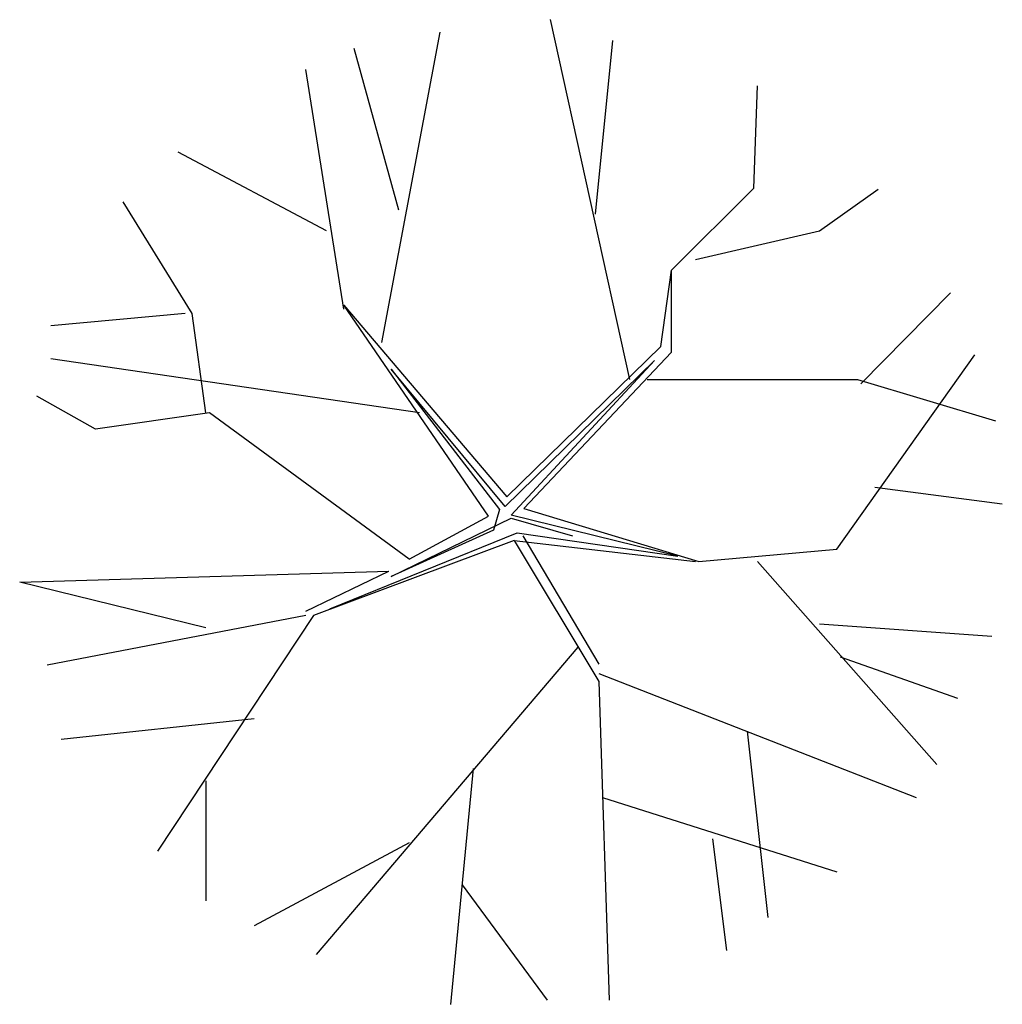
# Model space of a CAD drawing. Extents: x 2.1 to 14.1, y 1 to 13.
import ezdxf

# ---------------------------------------------------------------- set-up
doc = ezdxf.new("R2010")
doc.units = 0
doc.layers.get('0').update_dxf_attribs({"linetype": 'CONTINUOUS'})

msp = doc.modelspace()

# ---------------------------------------------------------------- linework, layer by layer
at = {"color": 0}
for p, q in [((9.512, 8.651), (8.545, 13.04)), ((6.485, 9.105), (7.2, 12.888)), ((9.091, 10.669), (9.301, 12.787)), ((6.696, 10.719), (6.149, 12.687)), ((6.023, 9.509), (5.561, 12.434)), ((11.02, 10.985), (11.067, 12.233)), ((5.813, 10.467), (4.006, 11.426)), ((10.02, 9.985), (11.02, 10.985)), ((11.823, 10.467), (12.538, 10.972)), ((4.174, 9.458), (3.333, 10.82)), ((10.31, 10.114), (11.823, 10.467)), ((9.89, 9.055), (10.02, 9.985)), ((10.02, 8.985), (10.02, 9.985)), ((12.328, 8.601), (13.421, 9.711)), ((7.788, 6.987), (6.023, 9.559)), ((6.023, 9.559), (8.009, 7.224)), ((4.09, 9.458), (2.45, 9.307)), ((4.342, 8.248), (4.174, 9.458)), ((8.009, 7.224), (9.89, 9.055)), ((6.948, 8.248), (2.45, 8.904)), ((9.81, 8.886), (7.992, 7.105)), ((8.063, 6.998), (9.81, 8.886)), ((8.219, 7.08), (10.02, 8.985)), ((12.034, 6.584), (13.715, 8.954)), ((6.602, 8.779), (7.922, 7.068)), ((7.992, 7.105), (6.602, 8.779)), ((9.722, 8.651), (12.286, 8.651)), ((12.286, 8.651), (13.967, 8.147)), ((2.997, 8.046), (2.282, 8.45)), ((4.384, 8.248), (2.997, 8.046)), ((6.822, 6.462), (4.384, 8.248)), ((12.496, 7.34), (14.051, 7.138)), ((6.822, 6.462), (7.788, 6.987)), ((7.922, 7.068), (7.849, 6.818)), ((10.094, 6.497), (8.063, 6.998)), ((8.219, 7.08), (10.352, 6.432)), ((6.602, 6.25), (8.063, 6.962)), ((8.063, 6.962), (8.811, 6.748)), ((5.854, 5.856), (8.136, 6.784)), ((7.849, 6.818), (6.602, 6.25)), ((8.136, 6.784), (10.094, 6.497)), ((8.206, 6.748), (9.132, 5.181)), ((8.101, 6.692), (5.654, 5.776)), ((8.101, 6.692), (10.31, 6.432)), ((8.101, 6.692), (9.133, 4.97)), ((10.352, 6.432), (12.034, 6.584)), ((11.067, 6.432), (13.252, 3.961)), ((2.072, 6.18), (6.573, 6.318)), ((5.561, 5.827), (6.573, 6.318)), ((4.342, 5.625), (2.072, 6.18)), ((5.561, 5.777), (2.408, 5.171)), ((5.654, 5.776), (3.753, 2.902)), ((11.823, 5.676), (13.925, 5.524)), ((8.875, 5.389), (5.687, 1.641)), ((12.076, 5.272), (13.505, 4.768)), ((9.133, 5.07), (13, 3.557)), ((9.133, 4.97), (9.259, 1.086)), ((4.93, 4.516), (2.576, 4.263)), ((10.941, 4.364), (11.193, 2.095)), ((7.602, 3.909), (7.326, 1.035)), ((4.342, 3.758), (4.342, 2.296)), ((9.175, 3.557), (12.034, 2.649)), ((6.822, 3.002), (4.93, 1.994)), ((10.52, 3.053), (10.689, 1.691)), ((7.466, 2.492), (8.503, 1.086))]:
    msp.add_line(p, q, dxfattribs=at)

doc.saveas('drawing.dxf')
